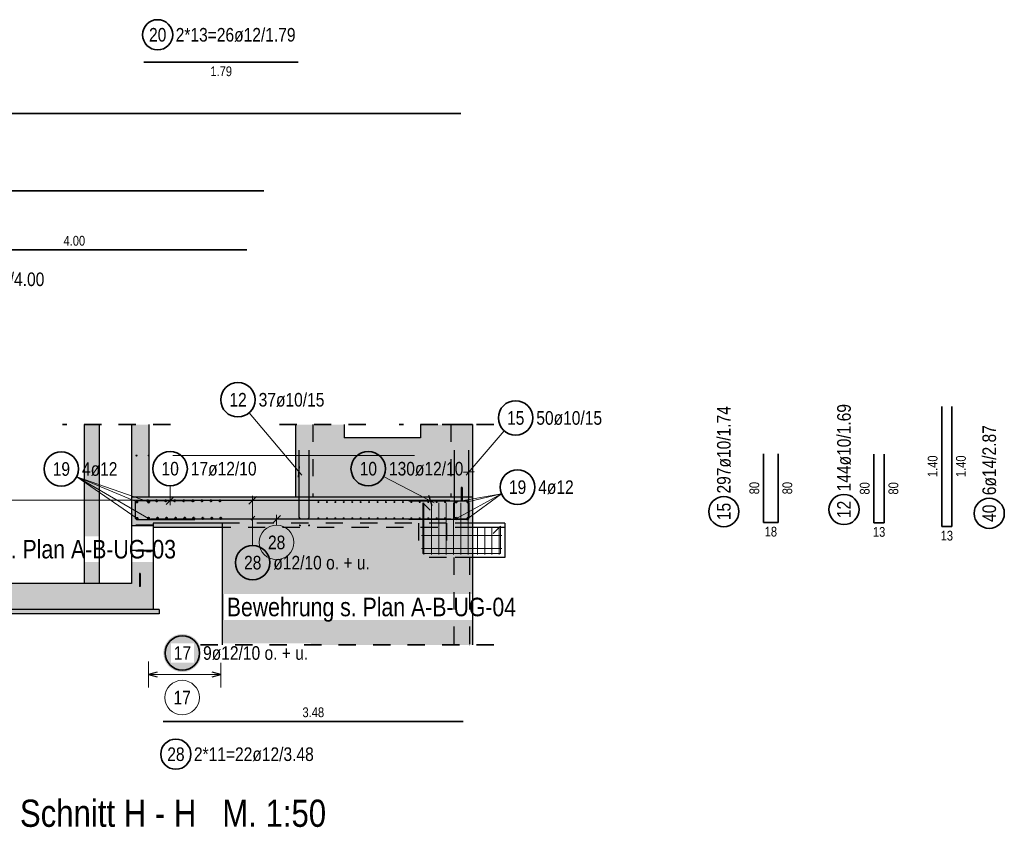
# Model space of a CAD drawing. Header units: millimetres. Extents: x -1.9 to 32.6, y 0 to 21.
# Tile 32 of 59: x 19 to 24.7, y 5.4 to 10. Entities that reach past the tile are written whole.
import ezdxf

# ---------------------------------------------------------------- set-up
doc = ezdxf.new("R2010")
doc.units = ezdxf.units.MM
doc.linetypes.add('HIDDEN', pattern=[0.375, 0.25, -0.125])
doc.layers.add('Achsen', color=7, linetype='Continuous', lineweight=20)
doc.layers.add('nplo Bewehrung', color=7, linetype='Continuous', lineweight=20)
doc.styles.add('Arial Narrow', font='ARIALN.TTF')

msp = doc.modelspace()

# ---------------------------------------------------------------- hatches: boundary and pattern name
at = {"lineweight": 13, "true_color": 0xe6aeae}
for points in [[(19.344868, 7.278448), (19.432368, 7.278448), (19.432368, 7.699827), (19.344868, 7.699827)], [(19.344868, 6.778448), (19.432368, 6.778448), (19.432368, 7.278448), (19.344868, 7.278448)]]:
    msp.add_hatch(color=9, dxfattribs=at).paths.add_polyline_path(points)
at = {"lineweight": 13, "true_color": 0xd7ffd7}
for points in [[(19.719961, 7.278448), (19.719961, 7.699827), (19.619961, 7.699827), (19.619961, 7.278448)], [(20.569961, 7.278448), (20.669961, 7.278448), (20.669961, 7.699827), (20.569961, 7.699827)], [(20.669961, 7.278448), (21.470049, 7.278448), (21.470049, 7.699827), (21.294961, 7.699827), (21.294961, 7.623448), (20.852461, 7.623448), (20.852461, 7.699827), (20.669961, 7.699827)], [(21.595049, 7.278447), (21.595049, 7.699827), (21.470049, 7.699827), (21.470049, 7.278447)]]:
    msp.add_hatch(color=254, dxfattribs=at).paths.add_polyline_path(points)
at = {"lineweight": 13, "true_color": 0xff0000}
for points in [[(21.530668, 7.260947), (21.535668, 7.260947), (21.535668, 7.335947), (21.530668, 7.335947)], [(19.664885, 6.760948), (19.669885, 6.760948), (19.669885, 6.835948), (19.664885, 6.835948)]]:
    msp.add_hatch(color=1, dxfattribs=at).paths.add_polyline_path(points)
at = {"lineweight": 13, "true_color": 0xcef2bf}
for points in [[(19.619885, 7.128447), (21.595049, 7.128447), (21.595049, 7.278447), (21.535668, 7.278447), (21.535668, 7.260947), (21.530668, 7.260947), (21.530668, 7.278447), (19.619885, 7.278447)], [(19.619885, 7.112507), (19.744885, 7.112507), (19.744885, 7.128448), (19.619885, 7.128448)], [(20.145049, 6.422652), (20.162711, 6.422652), (20.162711, 7.128447), (20.145049, 7.128447)], [(20.162711, 6.422652), (21.577388, 6.422652), (21.577388, 7.128447), (20.162711, 7.128447)], [(21.577388, 6.422652), (21.595049, 6.422652), (21.595049, 7.128447), (21.577388, 7.128447)], [(19.619885, 6.778448), (19.744885, 6.778448), (19.744885, 6.969389), (19.619885, 6.969389)], [(18.294883, 6.628448), (19.744885, 6.628448), (19.744885, 6.778448), (18.294883, 6.778448)]]:
    msp.add_hatch(color=254, dxfattribs=at).paths.add_polyline_path(points)
at = {"lineweight": 13, "true_color": 0xeaffea}
for points in [[(20.145049, 7.103448), (20.145049, 7.128448), (19.744885, 7.128448), (19.744885, 7.103448)], [(18.259527, 6.603448), (19.780241, 6.603448), (19.780241, 6.628448), (18.259527, 6.628448)]]:
    msp.add_hatch(color=7, dxfattribs=at).paths.add_polyline_path(points)
at = {"lineweight": 25, "true_color": 0xffffff}
msp.add_hatch(color=7, dxfattribs=at).paths.add_polyline_path([(20.024257, 6.375424), (20.02419, 6.379262), (20.023989, 6.383097), (20.023654, 6.386922), (20.023186, 6.390733), (20.022586, 6.394525), (20.021853, 6.398294), (20.020989, 6.402035), (20.019996, 6.405744), (20.018873, 6.409415), (20.017623, 6.413046), (20.016247, 6.41663), (20.014747, 6.420165), (20.013124, 6.423644), (20.011381, 6.427065), (20.00952, 6.430424), (20.007542, 6.433715), (20.005451, 6.436935), (20.003249, 6.44008), (20.000938, 6.443146), (19.998522, 6.44613), (19.996003, 6.449028), (19.993384, 6.451836), (19.990669, 6.454551), (19.987861, 6.457169), (19.984963, 6.459688), (19.98198, 6.462105), (19.978913, 6.464415), (19.975768, 6.466618), (19.972548, 6.468709), (19.969257, 6.470686), (19.965899, 6.472548), (19.962478, 6.474291), (19.958998, 6.475914), (19.955464, 6.477414), (19.951879, 6.47879), (19.948249, 6.48004), (19.944577, 6.481162), (19.940868, 6.482156), (19.937127, 6.48302), (19.933358, 6.483752), (19.929566, 6.484353), (19.925755, 6.484821), (19.92193, 6.485156), (19.918096, 6.485357), (19.914257, 6.485424), (19.910418, 6.485357), (19.906584, 6.485156), (19.902759, 6.484821), (19.898948, 6.484353), (19.895156, 6.483752), (19.891387, 6.48302), (19.887645, 6.482156), (19.883937, 6.481162), (19.880265, 6.48004), (19.876635, 6.47879), (19.87305, 6.477414), (19.869516, 6.475914), (19.866036, 6.474291), (19.862615, 6.472548), (19.859257, 6.470686), (19.855966, 6.468709), (19.852746, 6.466618), (19.8496, 6.464415), (19.846534, 6.462105), (19.84355, 6.459688), (19.840652, 6.457169), (19.837844, 6.454551), (19.835129, 6.451836), (19.832511, 6.449028), (19.829992, 6.44613), (19.827576, 6.443146), (19.825265, 6.44008), (19.823063, 6.436935), (19.820972, 6.433715), (19.818994, 6.430424), (19.817133, 6.427065), (19.815389, 6.423644), (19.813767, 6.420165), (19.812267, 6.41663), (19.810891, 6.413046), (19.809641, 6.409415), (19.808518, 6.405744), (19.807524, 6.402035), (19.806661, 6.398294), (19.805928, 6.394525), (19.805327, 6.390733), (19.804859, 6.386922), (19.804525, 6.383097), (19.804324, 6.379262), (19.804257, 6.375424), (19.804324, 6.371585), (19.804525, 6.36775), (19.804859, 6.363925), (19.805327, 6.360114), (19.805928, 6.356322), (19.806661, 6.352553), (19.807524, 6.348812), (19.808518, 6.345103), (19.809641, 6.341432), (19.810891, 6.337801), (19.812267, 6.334217), (19.813767, 6.330682), (19.815389, 6.327203), (19.817133, 6.323782), (19.818994, 6.320424), (19.820972, 6.317132), (19.823063, 6.313912), (19.825265, 6.310767), (19.827576, 6.307701), (19.829992, 6.304717), (19.832511, 6.301819), (19.835129, 6.299011), (19.837844, 6.296296), (19.840652, 6.293678), (19.84355, 6.291159), (19.846534, 6.288742), (19.8496, 6.286432), (19.852746, 6.284229), (19.855966, 6.282138), (19.859257, 6.280161), (19.862615, 6.278299), (19.866036, 6.276556), (19.869516, 6.274934), (19.87305, 6.273433), (19.876635, 6.272057), (19.880265, 6.270807), (19.883937, 6.269685), (19.887645, 6.268691), (19.891387, 6.267827), (19.895156, 6.267095), (19.898948, 6.266494), (19.902759, 6.266026), (19.906584, 6.265691), (19.910418, 6.265491), (19.914257, 6.265424), (19.918096, 6.265491), (19.92193, 6.265691), (19.925755, 6.266026), (19.929566, 6.266494), (19.933358, 6.267095), (19.937127, 6.267827), (19.940868, 6.268691), (19.944577, 6.269685), (19.948249, 6.270807), (19.951879, 6.272057), (19.955464, 6.273433), (19.958998, 6.274934), (19.962478, 6.276556), (19.965899, 6.278299), (19.969257, 6.280161), (19.972548, 6.282138), (19.975768, 6.284229), (19.978913, 6.286432), (19.98198, 6.288742), (19.984963, 6.291159), (19.987861, 6.293678), (19.990669, 6.296296), (19.993384, 6.299011), (19.996003, 6.301819), (19.998522, 6.304717), (20.000938, 6.307701), (20.003249, 6.310767), (20.005451, 6.313912), (20.007542, 6.317132), (20.00952, 6.320424), (20.011381, 6.323782), (20.013124, 6.327203), (20.014747, 6.330682), (20.016247, 6.334217), (20.017623, 6.337801), (20.018873, 6.341432), (20.019996, 6.345103), (20.020989, 6.348812), (20.021853, 6.352553), (20.022586, 6.356322), (20.023186, 6.360114), (20.023654, 6.363925), (20.023989, 6.36775)])

# ---------------------------------------------------------------- linework, layer by layer
at = {"color": 2, "linetype": 'Continuous', "lineweight": 35, "ltscale": 2}
for p, q in [((20.586059, 9.801416), (19.690895, 9.801416)), ((19.690895, 9.801416), (19.690895, 9.801416)), ((15.029632, 9.504473), (21.52902, 9.504473)), ((14.994724, 9.054627), (20.387224, 9.054627)), ((18.28715, 8.712525), (20.28715, 8.712525)), ((24.316071, 7.805607), (24.316071, 7.109107)), ((24.373921, 7.109107), (24.373921, 7.805607)), ((23.282475, 7.529797), (23.282475, 7.132297)), ((23.367475, 7.132297), (23.367475, 7.529797)), ((23.922335, 7.528311), (23.922335, 7.130811)), ((23.982335, 7.130811), (23.982335, 7.528311)), ((23.282475, 7.132297), (23.367475, 7.132297)), ((23.922335, 7.130811), (23.982335, 7.130811)), ((24.316071, 7.109107), (24.373921, 7.109107)), ((19.802331, 5.978623), (21.542419, 5.978623))]:
    msp.add_line(p, q, dxfattribs=at)
at = {"color": 5, "linetype": 'Continuous', "lineweight": 18, "ltscale": 2}
for p, q in [((20.300956, 7.767487), (20.60611, 7.406863)), ((21.780262, 7.662734), (21.558676, 7.407055)), ((19.650565, 7.252013), (19.301692, 7.397466)), ((19.718781, 7.252013), (19.301692, 7.397466)), ((19.718781, 7.155373), (19.301692, 7.397466)), ((19.651828, 7.155373), (19.301692, 7.397466)), ((21.080533, 7.398165), (21.374515, 7.246484)), ((19.843096, 7.344108), (19.843096, 7.232947)), ((20.321405, 6.999291), (20.321405, 7.285947)), ((21.500998, 7.252013), (21.764322, 7.299048)), ((21.502261, 7.155373), (21.764322, 7.299048)), ((21.569214, 7.252013), (21.764322, 7.299048)), ((21.569214, 7.155373), (21.764322, 7.299048)), ((19.717965, 6.325424), (19.717965, 6.175424)), ((20.137049, 6.175424), (20.137049, 6.325424)), ((19.717965, 6.250424), (20.137049, 6.250424))]:
    msp.add_line(p, q, dxfattribs=at)
at = {"color": 2, "linetype": 'HIDDEN', "lineweight": 35, "ltscale": 0.25}
for p, q in [((19.844961, 7.699827), (19.219868, 7.699827)), ((20.977461, 7.699827), (20.444961, 7.699827)), ((21.595049, 7.699827), (21.169961, 7.699827)), ((21.720049, 7.699827), (21.345049, 7.699827))]:
    msp.add_line(p, q, dxfattribs=at)
at = {"color": 3, "linetype": 'HIDDEN', "lineweight": 25, "ltscale": 0.25}
for p, q in [((20.669961, 7.699827), (20.669961, 7.278448)), ((21.470049, 7.699827), (21.470049, 7.278448)), ((19.744885, 7.116008), (19.619885, 7.116008)), ((21.445049, 7.128447), (20.145049, 7.128447)), ((21.595049, 7.103448), (20.145049, 7.103448)), ((21.282781, 7.128448), (21.282781, 6.928448)), ((21.595049, 7.128447), (21.445049, 7.128447)), ((21.445049, 7.128447), (21.445049, 6.928447)), ((21.445049, 6.928447), (21.282781, 6.928447)), ((21.595049, 6.928447), (21.445049, 6.928447))]:
    msp.add_line(p, q, dxfattribs=at)
at = {"color": 3, "linetype": 'Continuous', "lineweight": 25, "ltscale": 2}
for p, q in [((20.589961, 7.550948), (20.589961, 7.163448)), ((20.649961, 7.163448), (20.649961, 7.550948)), ((21.490049, 7.550947), (21.490049, 7.163447)), ((21.575049, 7.163447), (21.575049, 7.550947)), ((20.587367, 7.394806), (20.592556, 7.45709)), ((21.543879, 7.42372), (21.60622, 7.428174)), ((19.987385, 7.257947), (19.652385, 7.257947)), ((19.724961, 7.260948), (21.465049, 7.260947)), ((19.820999, 7.23585), (19.865193, 7.280044)), ((20.343502, 7.283045), (20.299308, 7.23885)), ((21.227549, 7.257947), (21.562549, 7.257947)), ((21.361803, 7.228178), (21.342792, 7.287716)), ((19.640385, 7.245947), (19.640385, 7.160947)), ((21.574549, 7.245947), (21.574549, 7.160947)), ((19.652385, 7.148947), (19.987385, 7.148947)), ((21.471245, 7.150619), (19.731157, 7.150618)), ((20.599961, 7.153448), (20.639961, 7.153448)), ((21.562549, 7.148947), (21.227549, 7.148947)), ((21.500049, 7.153447), (21.565049, 7.153447)), ((19.767965, 6.263821), (19.717965, 6.250424)), ((19.717965, 6.250424), (19.767965, 6.237026)), ((20.137049, 6.250424), (20.087049, 6.263821)), ((20.087049, 6.237026), (20.137049, 6.250424))]:
    msp.add_line(p, q, dxfattribs=at)
at = {"color": 9, "linetype": 'Continuous', "lineweight": 0, "ltscale": 2}
for p, q in [((15.172461, 7.260948), (20.564961, 7.260948)), ((20.482119, 7.172715), (20.437925, 7.128521)), ((20.460022, 7.116547), (20.460022, 7.175618))]:
    msp.add_line(p, q, dxfattribs=at)
at = {"color": 3, "linetype": 'Continuous', "lineweight": 25}
for p, q in [((20.312045, 7.145249), (20.334527, 7.168631)), ((19.619885, 7.112507), (19.619885, 7.110294)), ((19.619885, 7.110294), (19.619885, 7.103358)), ((19.619885, 7.103358), (19.619885, 7.094023)), ((19.619885, 7.094023), (19.619885, 7.082649)), ((19.744885, 7.103448), (19.744885, 7.103358)), ((19.744885, 7.103358), (19.744885, 7.094023)), ((19.744885, 7.094023), (19.744885, 7.082649)), ((21.782781, 7.128447), (21.595049, 7.128447)), ((21.782781, 7.103448), (21.595049, 7.103448)), ((21.782781, 7.128448), (21.782781, 7.103448)), ((21.782781, 7.103448), (21.782781, 6.928448)), ((21.782781, 6.928447), (21.595049, 6.928447))]:
    msp.add_line(p, q, dxfattribs=at)
at = {"color": 2, "linetype": 'Continuous', "lineweight": 35, "ltscale": 2}
for centre, radius in [((19.770644, 9.959969), 0.0875), ((20.23636, 7.843824), 0.1), ((21.845754, 7.738304), 0.1), ((19.212349, 7.442387), 0.1), ((19.843096, 7.444108), 0.1), ((20.991665, 7.444017), 0.1), ((21.856823, 7.33704), 0.1), ((23.052667, 7.195223), 0.0875), ((23.749079, 7.207467), 0.0875), ((24.591023, 7.185174), 0.0875), ((19.914257, 6.375424), 0.1), ((19.876169, 5.788753), 0.0875)]:
    msp.add_circle(centre, radius, dxfattribs=at)
at = {"color": 9, "linetype": 'Continuous', "lineweight": 0}
for centre in [(19.644257, 7.278448), (21.49469, 7.278448), (21.530668, 7.278447), (19.619885, 7.128447), (20.162711, 7.128447), (21.577388, 7.128447), (20.162711, 6.422652), (21.577388, 6.422652)]:
    msp.add_circle(centre, 0.000555, dxfattribs=at)
at = {"color": 4, "linetype": 'Continuous', "lineweight": 50, "ltscale": 2}
for centre, radius in [((19.650565, 7.252013), 0.003), ((19.650565, 7.252013), 0.003), ((19.650565, 7.252013), 0.0027), ((19.650565, 7.252013), 0.0021), ((19.650565, 7.252013), 0.0015), ((19.650565, 7.252013), 0.0009), ((19.650565, 7.252013), 0.0003), ((19.712961, 7.257948), 0.003), ((19.712961, 7.257948), 0.003), ((19.712961, 7.257948), 0.0027), ((19.712961, 7.257948), 0.0021), ((19.712961, 7.257948), 0.0015), ((19.712961, 7.257948), 0.0009), ((19.712961, 7.257948), 0.0003), ((19.718781, 7.252013), 0.003), ((19.718781, 7.252013), 0.003), ((19.718781, 7.252013), 0.0027), ((19.718781, 7.252013), 0.0021), ((19.718781, 7.252013), 0.0015), ((19.718781, 7.252013), 0.0009), ((19.718781, 7.252013), 0.0003), ((19.765347, 7.257948), 0.003), ((19.765347, 7.257948), 0.003), ((19.765347, 7.257948), 0.0027), ((19.765347, 7.257948), 0.0021), ((19.765347, 7.257948), 0.0015), ((19.765347, 7.257948), 0.0009), ((19.765347, 7.257948), 0.0003), ((19.817733, 7.257948), 0.003), ((19.817733, 7.257948), 0.003), ((19.817733, 7.257948), 0.0027), ((19.817733, 7.257948), 0.0021), ((19.817733, 7.257948), 0.0015), ((19.817733, 7.257948), 0.0009), ((19.817733, 7.257948), 0.0003), ((19.870119, 7.257948), 0.003), ((19.870119, 7.257948), 0.003), ((19.870119, 7.257948), 0.0027), ((19.870119, 7.257948), 0.0021), ((19.870119, 7.257948), 0.0015), ((19.870119, 7.257948), 0.0009), ((19.870119, 7.257948), 0.0003), ((19.922505, 7.257948), 0.003), ((19.922505, 7.257948), 0.003), ((19.922505, 7.257948), 0.0027), ((19.922505, 7.257948), 0.0021), ((19.922505, 7.257948), 0.0015), ((19.922505, 7.257948), 0.0009), ((19.922505, 7.257948), 0.0003), ((19.974891, 7.257948), 0.003), ((19.974891, 7.257948), 0.003), ((19.974891, 7.257948), 0.0027), ((19.974891, 7.257948), 0.0021), ((19.974891, 7.257948), 0.0015), ((19.974891, 7.257948), 0.0009), ((19.974891, 7.257948), 0.0003), ((20.027277, 7.257948), 0.003), ((20.027277, 7.257948), 0.003), ((20.027277, 7.257948), 0.0027), ((20.027277, 7.257948), 0.0021), ((20.027277, 7.257948), 0.0015), ((20.027277, 7.257948), 0.0009), ((20.027277, 7.257948), 0.0003), ((20.079663, 7.257948), 0.003), ((20.079663, 7.257948), 0.003), ((20.079663, 7.257948), 0.0027), ((20.079663, 7.257948), 0.0021), ((20.079663, 7.257948), 0.0015), ((20.079663, 7.257948), 0.0009), ((20.079663, 7.257948), 0.0003), ((20.132049, 7.257947), 0.003), ((20.132049, 7.257947), 0.003), ((20.132049, 7.257947), 0.0027), ((20.132049, 7.257947), 0.0021), ((20.132049, 7.257947), 0.0015), ((20.132049, 7.257947), 0.0009), ((20.132049, 7.257947), 0.0003), ((21.500998, 7.252013), 0.003), ((21.500998, 7.252013), 0.003), ((21.500998, 7.252013), 0.0027), ((21.500998, 7.252013), 0.0021), ((21.500998, 7.252013), 0.0015), ((21.500998, 7.252013), 0.0009), ((21.500998, 7.252013), 0.0003), ((21.569214, 7.252013), 0.003), ((21.569214, 7.252013), 0.003), ((21.569214, 7.252013), 0.0027), ((21.569214, 7.252013), 0.0021), ((21.569214, 7.252013), 0.0015), ((21.569214, 7.252013), 0.0009), ((21.569214, 7.252013), 0.0003), ((19.651828, 7.155373), 0.003), ((19.651828, 7.155373), 0.003), ((19.651828, 7.155373), 0.0027), ((19.651828, 7.155373), 0.0021), ((19.651828, 7.155373), 0.0015), ((19.651828, 7.155373), 0.0009), ((19.651828, 7.155373), 0.0003), ((19.717965, 7.156447), 0.003), ((19.717965, 7.156447), 0.003), ((19.717965, 7.156447), 0.0027), ((19.718781, 7.155373), 0.003), ((19.718781, 7.155373), 0.003), ((19.717965, 7.156447), 0.0021), ((19.718781, 7.155373), 0.0027), ((19.717965, 7.156447), 0.0015), ((19.718781, 7.155373), 0.0021), ((19.717965, 7.156447), 0.0009), ((19.718781, 7.155373), 0.0015), ((19.717965, 7.156447), 0.0003), ((19.718781, 7.155373), 0.0009), ((19.718781, 7.155373), 0.0003), ((19.77035, 7.156447), 0.003), ((19.77035, 7.156447), 0.003), ((19.77035, 7.156447), 0.0027), ((19.77035, 7.156447), 0.0021), ((19.77035, 7.156447), 0.0015), ((19.77035, 7.156447), 0.0009), ((19.77035, 7.156447), 0.0003), ((19.822736, 7.156447), 0.003), ((19.822736, 7.156447), 0.003), ((19.822736, 7.156447), 0.0027), ((19.822736, 7.156447), 0.0021), ((19.822736, 7.156447), 0.0015), ((19.822736, 7.156447), 0.0009), ((19.822736, 7.156447), 0.0003), ((19.875121, 7.156447), 0.003), ((19.875121, 7.156447), 0.003), ((19.875121, 7.156447), 0.0027), ((19.875121, 7.156447), 0.0021), ((19.875121, 7.156447), 0.0015), ((19.875121, 7.156447), 0.0009), ((19.875121, 7.156447), 0.0003), ((19.927507, 7.156447), 0.003), ((19.927507, 7.156447), 0.003), ((19.927507, 7.156447), 0.0027), ((19.927507, 7.156447), 0.0021), ((19.927507, 7.156447), 0.0015), ((19.927507, 7.156447), 0.0009), ((19.927507, 7.156447), 0.0003), ((19.979892, 7.156447), 0.003), ((19.979892, 7.156447), 0.003), ((19.979892, 7.156447), 0.0027), ((19.979892, 7.156447), 0.0021), ((19.979892, 7.156447), 0.0015), ((19.979892, 7.156447), 0.0009), ((19.979892, 7.156447), 0.0003), ((20.032278, 7.156447), 0.003), ((20.032278, 7.156447), 0.003), ((20.032278, 7.156447), 0.0027), ((20.032278, 7.156447), 0.0021), ((20.032278, 7.156447), 0.0015), ((20.032278, 7.156447), 0.0009), ((20.032278, 7.156447), 0.0003), ((20.084663, 7.156447), 0.003), ((20.084663, 7.156447), 0.003), ((20.084663, 7.156447), 0.0027), ((20.084663, 7.156447), 0.0021), ((20.084663, 7.156447), 0.0015), ((20.084663, 7.156447), 0.0009), ((20.084663, 7.156447), 0.0003), ((20.137049, 7.156447), 0.003), ((20.137049, 7.156447), 0.003), ((20.137049, 7.156447), 0.0027), ((20.137049, 7.156447), 0.0021), ((20.137049, 7.156447), 0.0015), ((20.137049, 7.156447), 0.0009), ((20.137049, 7.156447), 0.0003), ((21.502261, 7.155373), 0.003), ((21.502261, 7.155373), 0.003), ((21.502261, 7.155373), 0.0027), ((21.502261, 7.155373), 0.0021), ((21.502261, 7.155373), 0.0015), ((21.502261, 7.155373), 0.0009), ((21.502261, 7.155373), 0.0003), ((21.569214, 7.155373), 0.003), ((21.569214, 7.155373), 0.003), ((21.569214, 7.155373), 0.0027), ((21.569214, 7.155373), 0.0021), ((21.569214, 7.155373), 0.0015), ((21.569214, 7.155373), 0.0009), ((21.569214, 7.155373), 0.0003)]:
    msp.add_circle(centre, radius, dxfattribs=at)
at = {"color": 9, "linetype": 'Continuous', "lineweight": 0, "ltscale": 2}
for centre in [(20.460022, 7.016547), (19.912859, 6.1171)]:
    msp.add_circle(centre, 0.1, dxfattribs=at)
at = {"color": 3, "linetype": 'Continuous', "lineweight": 25, "ltscale": 2}
for centre, radius, start, end in [((19.652385, 7.245947), 0.012, 90, 180), ((21.562549, 7.245947), 0.012, 0, 90), ((19.652385, 7.160947), 0.012, 180, 270), ((20.599961, 7.163448), 0.01, 180, 270), ((20.639961, 7.163448), 0.01, 270, 0), ((21.500049, 7.163447), 0.01, 180, 270), ((21.562549, 7.160947), 0.012, 270, 0), ((21.565049, 7.163447), 0.01, 270, 0)]:
    msp.add_arc(centre, radius, start, end, dxfattribs=at)
at = {"layer": 'nplo Bewehrung', "color": 3, "linetype": 'Continuous', "lineweight": 25}
for p, q in [((19.344868, 7.699827), (19.344868, 7.278448)), ((19.432368, 7.699827), (19.432368, 7.278448)), ((19.619961, 7.699827), (19.619961, 7.278448)), ((19.719961, 7.699827), (19.719961, 7.278448)), ((20.569961, 7.699827), (20.569961, 7.278448)), ((20.852461, 7.699827), (20.852461, 7.623448)), ((21.294961, 7.699827), (21.294961, 7.623448)), ((21.595049, 7.699827), (21.595049, 7.278447)), ((21.294961, 7.623448), (20.852461, 7.623448)), ((21.535668, 7.335947), (21.530668, 7.335947)), ((21.530668, 7.335947), (21.530668, 7.260947)), ((21.535668, 7.335947), (21.535668, 7.260947)), ((21.470049, 7.278447), (19.619885, 7.278447)), ((19.619885, 7.278447), (19.619885, 7.128448)), ((21.535668, 7.278447), (21.470049, 7.278447)), ((21.535668, 7.260947), (21.530668, 7.260947)), ((21.595049, 7.278447), (21.535668, 7.278447)), ((21.595049, 7.278447), (21.595049, 7.128447)), ((19.619885, 7.128448), (19.619885, 7.112507)), ((19.744885, 7.112507), (19.619885, 7.112507)), ((19.744885, 7.128448), (19.744885, 7.112507)), ((20.145049, 7.128447), (19.744885, 7.128447)), ((19.744885, 7.112507), (19.744885, 7.103448)), ((20.145049, 7.103448), (19.744885, 7.103448)), ((19.669885, 6.835948), (19.664885, 6.835948)), ((19.664885, 6.835948), (19.664885, 6.760948)), ((19.669885, 6.835948), (19.669885, 6.760948)), ((19.619885, 6.778448), (18.419883, 6.778448)), ((19.669885, 6.760948), (19.664885, 6.760948)), ((19.744885, 6.778448), (19.744885, 6.628448)), ((19.744885, 6.628448), (18.294883, 6.628448)), ((19.780241, 6.628448), (19.744885, 6.628448)), ((19.780241, 6.628448), (19.780241, 6.603448)), ((19.780241, 6.603448), (18.259527, 6.603448))]:
    msp.add_line(p, q, dxfattribs=at)
at = {"layer": 'nplo Bewehrung', "color": 9, "linetype": 'Continuous', "lineweight": 0, "ltscale": 2}
for p, q in [((19.859176, 7.520448), (21.259176, 7.520448)), ((21.30728, 6.952947), (21.30728, 7.245947)), ((21.30728, 7.245947), (21.349706, 7.203521)), ((21.314781, 6.945948), (21.314781, 7.245948)), ((21.357448, 6.945948), (21.357448, 7.245948)), ((21.400115, 6.945948), (21.400115, 7.245948)), ((21.442781, 6.945948), (21.442781, 7.245948)), ((21.485448, 6.945948), (21.485448, 7.245948)), ((21.528115, 6.945948), (21.528115, 7.245948)), ((21.570781, 6.945948), (21.570781, 7.245948)), ((21.624781, 6.945948), (21.624781, 7.105948)), ((21.666781, 6.945948), (21.666781, 7.105948)), ((21.708781, 6.945948), (21.708781, 7.105948)), ((21.715853, 7.068521), (21.75828, 7.110947)), ((21.750781, 6.945948), (21.750781, 7.105948)), ((21.75828, 7.110947), (21.75828, 6.952947)), ((21.300281, 7.055948), (21.765281, 7.055948)), ((21.300281, 6.980948), (21.765281, 6.980948)), ((21.75828, 6.952947), (21.30728, 6.952947))]:
    msp.add_line(p, q, dxfattribs=at)
for centre in [(19.648436, 7.520448), (19.648436, 7.520448), (19.718915, 7.520448), (19.718915, 7.520448), (20.703049, 7.250447), (20.703049, 7.250447), (20.751983, 7.250447), (20.751983, 7.250447), (20.800916, 7.250447), (20.800916, 7.250447), (20.849849, 7.250447), (20.849849, 7.250447), (20.898783, 7.250447), (20.898783, 7.250447), (20.947716, 7.250447), (20.947716, 7.250447), (20.996649, 7.250447), (20.996649, 7.250447), (21.045583, 7.250447), (21.045583, 7.250447), (21.094516, 7.250447), (21.094516, 7.250447), (21.143449, 7.250447), (21.143449, 7.250447), (21.192383, 7.250447), (21.192383, 7.250447), (21.241316, 7.250447), (21.241316, 7.250447), (21.290249, 7.250447), (21.290249, 7.250447), (21.339183, 7.250447), (21.339183, 7.250447), (21.388116, 7.250447), (21.388116, 7.250447), (21.437049, 7.250447), (21.437049, 7.250447), (20.703049, 7.156447), (20.703049, 7.156447), (20.751983, 7.156447), (20.751983, 7.156447), (20.800916, 7.156447), (20.800916, 7.156447), (20.849849, 7.156447), (20.849849, 7.156447), (20.898783, 7.156447), (20.898783, 7.156447), (20.947716, 7.156447), (20.947716, 7.156447), (20.996649, 7.156447), (20.996649, 7.156447), (21.045583, 7.156447), (21.045583, 7.156447), (21.094516, 7.156447), (21.094516, 7.156447), (21.143449, 7.156447), (21.143449, 7.156447), (21.192383, 7.156447), (21.192383, 7.156447), (21.241316, 7.156447), (21.241316, 7.156447), (21.290249, 7.156447), (21.290249, 7.156447), (21.339183, 7.156447), (21.339183, 7.156447), (21.388116, 7.156447), (21.388116, 7.156447), (21.437049, 7.156447), (21.437049, 7.156447), (20.59592, 7.115447), (20.59592, 7.115447), (20.648858, 7.115447), (20.648858, 7.115447)]:
    msp.add_circle(centre, 0.003, dxfattribs=at)

# ---------------------------------------------------------------- texts
at = {"color": 1, "lineweight": 70, "style": 'Arial Narrow'}
msp.add_text('Schnitt H - H   M. 1:50', height=0.1575, dxfattribs=at).set_placement((18.972658, 5.367567))
at = {"color": 2, "lineweight": 35, "char_height": 0.07875, "attachment_point": 1, "line_spacing_factor": 0.9, "style": 'Arial Narrow'}
for s, insert in [('20', (19.721032, 9.999344)), ('2*13=26ø12/1.79', (19.875644, 9.999344)), ('2*2=4ø12/4.00', (18.519822, 8.581671)), ('12', (20.186748, 7.883199)), ('37ø10/15', (20.35636, 7.883199)), ('15', (21.796141, 7.777679)), ('50ø10/15', (21.965754, 7.777679)), ('19', (19.162737, 7.481762)), ('4ø12', (19.332349, 7.481762)), ('10', (19.793484, 7.483483)), ('17ø12/10', (19.963096, 7.483483)), ('10', (20.942052, 7.483392)), ('130ø12/10', (21.111665, 7.483392)), ('19', (21.807211, 7.376415)), ('4ø12', (21.976823, 7.376415)), ('28', (20.271792, 6.938666)), ('ø12/10 o. + u.', (20.441405, 6.938666))]:
    msp.add_mtext(s, dxfattribs=dict(at, insert=insert))
at = {"color": 3, "lineweight": 25, "char_height": 0.05625, "attachment_point": 1, "line_spacing_factor": 0.9, "style": 'Arial Narrow'}
for s, insert in [('1.79', (20.076602, 9.776416)), ('4.00', (19.225275, 8.793775)), ('18', (23.289538, 7.107297)), ('13', (23.916897, 7.105811)), ('13', (24.309558, 7.084107))]:
    msp.add_mtext(s, dxfattribs=dict(at, insert=insert))
at = {"color": 2, "lineweight": 35, "char_height": 0.07875, "attachment_point": 1, "line_spacing_factor": 0.9, "style": 'Arial Narrow'}
for s, insert, rotation in [('297ø10/1.74', (23.013292, 7.300223), 90), ('144ø10/1.69', (23.709704, 7.312467), 90), ('6ø14/2.87', (24.551648, 7.290174), 90), ('15', (23.013292, 7.14561), 90), ('12', (23.709704, 7.157854), 90), ('40', (24.551648, 7.135562), 90), ('28', (19.826557, 5.828128), 359.999981), ('2*11=22ø12/3.48', (19.981169, 5.828128), 359.999981)]:
    msp.add_mtext(s, dxfattribs=dict(at, insert=insert, rotation=rotation))
at = {"color": 3, "lineweight": 25, "char_height": 0.05625, "attachment_point": 1, "line_spacing_factor": 0.9, "style": 'Arial Narrow'}
for s, insert, rotation in [('1.40', (24.234821, 7.395482), 90), ('1.40', (24.398921, 7.395482), 90), ('80', (23.201225, 7.295609), 90), ('80', (23.392475, 7.295609), 90), ('80', (23.841085, 7.294124), 90), ('80', (24.007335, 7.294124), 90), ('3.48', (20.6105, 6.059873), 359.999981)]:
    msp.add_mtext(s, dxfattribs=dict(at, insert=insert, rotation=rotation))
at = {"color": 9, "lineweight": 0, "insert": (20.410409, 7.055922), "char_height": 0.07875, "attachment_point": 1, "line_spacing_factor": 0.9, "style": 'Arial Narrow'}
msp.add_mtext('28', dxfattribs=at)
at = {"color": 9, "lineweight": 0, "insert": (19.863246, 6.156475), "char_height": 0.07875, "attachment_point": 1, "rotation": 359.999981, "line_spacing_factor": 0.9, "style": 'Arial Narrow'}
msp.add_mtext('17', dxfattribs=at)

# ---------------------------------------------------------------- next in the draw order: texts
at = {"color": 2, "lineweight": 35, "char_height": 0.07875, "attachment_point": 1, "line_spacing_factor": 0.9, "style": 'Arial Narrow', "bg_fill": 3, "box_fill_scale": 1.2, "bg_fill_color": 256, "bg_fill_true_color": 13158600, "bg_fill_transparency": 0}
for s, insert in [('17', (19.864644, 6.414799)), ('9ø12/10 o. + u.', (20.034257, 6.414799))]:
    msp.add_mtext(s, dxfattribs=dict(at, insert=insert))
at = {"layer": 'Achsen', "color": 4, "lineweight": 50, "char_height": 0.1075, "attachment_point": 7, "line_spacing_factor": 0.9, "style": 'Arial Narrow', "bg_fill": 3, "box_fill_scale": 1.2, "bg_fill_color": 256, "bg_fill_true_color": 13158600, "bg_fill_transparency": 0}
for s, insert in [('Bewehrung s. Plan A-B-UG-03', (18.200675, 6.891216)), ('Bewehrung s. Plan A-B-UG-04', (20.171819, 6.556064))]:
    msp.add_mtext(s, dxfattribs=dict(at, insert=insert))

# ---------------------------------------------------------------- next in the draw order: linework, layer by layer
at = {"color": 3, "linetype": 'Continuous', "lineweight": 25}
for p, q in [((19.619885, 7.082649), (19.619885, 7.069672)), ((19.744885, 7.082649), (19.744885, 7.069672)), ((19.619885, 7.069672), (19.619885, 7.055591)), ((19.619885, 7.055591), (19.619885, 7.040948)), ((19.619885, 7.040948), (19.619885, 7.026304)), ((19.619885, 7.026304), (19.619885, 7.012223)), ((19.744885, 7.069672), (19.744885, 7.055591)), ((19.744885, 7.055591), (19.744885, 7.040948)), ((19.744885, 7.040948), (19.744885, 7.026304)), ((19.744885, 7.026304), (19.744885, 7.012223)), ((19.619885, 7.012223), (19.619885, 6.999246)), ((19.619885, 6.999246), (19.619885, 6.987872)), ((19.619885, 6.987872), (19.619885, 6.978537)), ((19.619885, 6.978537), (19.619885, 6.971601)), ((19.619885, 6.971601), (19.619885, 6.969389)), ((19.744885, 7.012223), (19.744885, 6.999246)), ((19.744885, 6.999246), (19.744885, 6.987872)), ((19.744885, 6.987872), (19.744885, 6.978537)), ((19.744885, 6.978537), (19.744885, 6.971601)), ((19.744885, 6.971601), (19.744885, 6.969389))]:
    msp.add_line(p, q, dxfattribs=at)
at = {"color": 3, "linetype": 'HIDDEN', "lineweight": 25, "ltscale": 0.25}
for p, q in [((19.744885, 6.965887), (19.619885, 6.965887)), ((21.48806, 6.928448), (21.48806, 6.422652)), ((21.578275, 6.928448), (21.578275, 6.422652))]:
    msp.add_line(p, q, dxfattribs=at)
at = {"color": 2, "linetype": 'HIDDEN', "lineweight": 35, "ltscale": 0.25}
msp.add_line((21.720049, 6.422652), (20.020049, 6.422652), dxfattribs=at)
at = {"color": 2, "linetype": 'Continuous', "lineweight": 35, "ltscale": 2}
msp.add_circle((20.321405, 6.899291), 0.1, dxfattribs=at)
at = {"layer": 'nplo Bewehrung', "color": 3, "linetype": 'Continuous', "lineweight": 25}
for p, q in [((19.344868, 7.278448), (19.344868, 6.778448)), ((19.432368, 7.278448), (19.432368, 6.778448)), ((20.145049, 7.128448), (20.145049, 6.422652)), ((21.595049, 7.128447), (21.595049, 6.422652)), ((19.744885, 6.969389), (19.619885, 6.969389)), ((19.619885, 6.969389), (19.619885, 6.778448)), ((19.744885, 6.969389), (19.744885, 6.778448))]:
    msp.add_line(p, q, dxfattribs=at)

doc.saveas('drawing.dxf')
